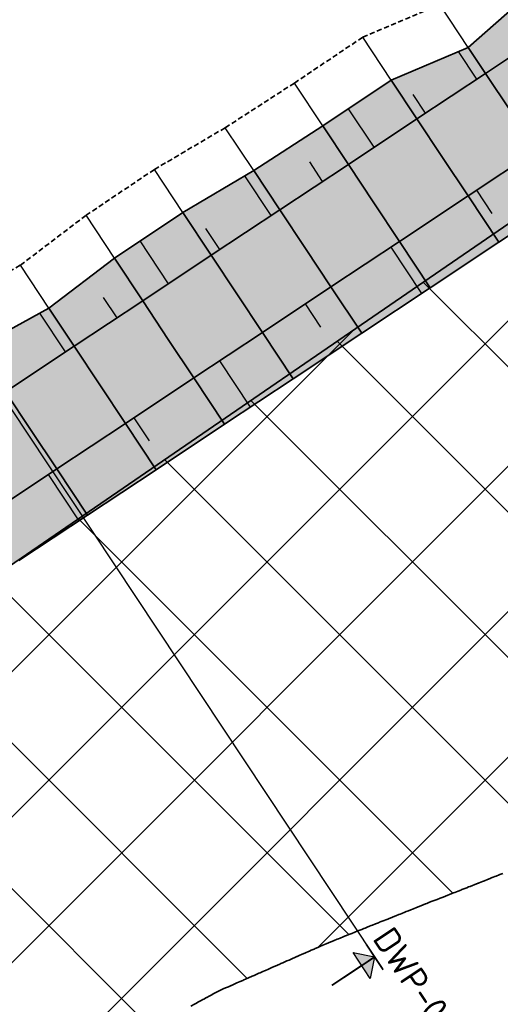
# Model space of a CAD drawing. Header units: metres. Extents: x 202053 to 211294, y 396303 to 397866.
# Tile 32 of 256: x 202249 to 202272, y 397641 to 397689. Entities that reach past the tile are written whole.
import ezdxf
from ezdxf.enums import TextEntityAlignment as Align

# ---------------------------------------------------------------- set-up
doc = ezdxf.new("R2010")
doc.units = ezdxf.units.M
doc.linetypes.add('DASHED2', pattern=[0.375, 0.25, -0.125])
doc.layers.get('0').update_dxf_attribs({"lineweight": 25})
doc.layers.add('C3D-CORRIDOR', color=7, linetype='Continuous')
doc.layers.add('C3D-SAMPLELINE', color=7, linetype='Continuous')
for name, color, linetype, lineweight in [('N-WA-GR-GRAS-V', 61, 'Continuous', 18), ('N-WA-GW-AFWERKEN_INZAAIEN-G', 60, 'Continuous', 35), ('N-WA-GW-DIJK_KRUIN_BINNEN-G', 90, 'Continuous', 35), ('N-WA-GW-DIJK_KRUIN_BUITEN-G', 90, 'Continuous', 35), ('N-WA-GW-DIJK_TEEN_BINNEN-G', 90, 'Continuous', 35), ('N-WA-GW-DIJK_TEEN_BUITEN-G', 90, 'Continuous', 35), ('N-WA-KG-ONDERHOUDGRENS_WATERSCHAP-G', 170, 'DASHED2', 35), ('N-WE-GW-ONTGRAVINGSVAK-G', 90, 'Continuous', 35), ('N-WE-GW-OPHOGING-WERK-A-1000', 92, 'Continuous', 18), ('T-WA-OG-KADASTRAAL_TIJDELIJKE_INGEBRUIKNAME-G', 7, 'Continuous', 25), ('X-XX-AL-T25', 7, 'Continuous', 25)]:
    doc.layers.add(name, color=color, linetype=linetype, lineweight=lineweight)
doc.styles.add('NLCS-ISO', font='NLCS-ISO.ttf')
doc.styles.get("Standard").update_dxf_attribs({"font": 'NLCS-ISO.ttf'})

# ---------------------------------------------------------------- blocks, each defined once
blk = doc.blocks.new('pijldrsn')
at = {"linetype": 'Continuous'}
blk.add_hatch(color=256, dxfattribs=at).paths.add_polyline_path([(-3, -3), (0, 0), (3, -3)])
for p, q in [((-3, -3), (0, 0)), ((0, 0), (3, -3)), ((0, 0), (0, -3)), ((0, 0), (0, 0)), ((0, 0), (0, 0)), ((0, 0), (0, 0)), ((3, -3), (-3, -3))]:
    blk.add_line(p, q, dxfattribs=at)
at = {"linetype": 'Continuous', "const_width": 0.35}
for points in [[(-3, 0), (3, 0)], [(0, 0), (0, -10)]]:
    blk.add_lwpolyline(points, dxfattribs=at)
at = {"flags": 11}
for tag, p in [('TEXTAT', (0, -65)), ('TEXTHG', (0.02, -71.78))]:
    blk.add_attdef(tag, text='', height=5, dxfattribs=at).set_placement(p, align=Align.TOP_CENTER)

msp = doc.modelspace()

# ---------------------------------------------------------------- hatches: boundary and pattern name
at = {"layer": 'N-WA-GR-GRAS-V'}
for points in [[(202241.5605, 397670.9292), (202242.9042, 397671.6153), (202246.7095, 397673.1152), (202250.22, 397675.0592), (202253.4104, 397677.4857), (202256.7335, 397679.7123), (202260.1846, 397681.7458), (202263.5443, 397683.9172), (202266.8664, 397686.1451), (202270.6172, 397687.727), (202273.6338, 397690.4155), (202277.076, 397692.4625), (202280.5074, 397694.5257), (202283.8858, 397696.6689), (202287.1992, 397698.91), (202290.5465, 397701.1001), (202293.8474, 397703.3601), (202297.208, 397705.5301), (202300.583, 397707.6784), (202303.9673, 397709.7637), (202307.2972, 397711.9151), (202310.6549, 397714.0312), (202313.9927, 397716.182), (202317.3142, 397718.362), (202320.6409, 397720.5421), (202323.93, 397722.7797), (202327.2336, 397725.0061), (202328.211, 397725.7573), (202328.2451, 397725.714), (202327.2755, 397724.9527), (202324.1313, 397722.5171), (202320.9625, 397720.1136), (202317.7696, 397717.7423), (202314.5527, 397715.4035), (202311.3124, 397713.0974), (202308.0488, 397710.8242), (202304.7624, 397708.5843), (202301.4491, 397706.373), (202298.1161, 397704.1615), (202294.7831, 397701.9499), (202291.45, 397699.7384), (202288.117, 397697.5268), (202284.784, 397695.3153), (202281.451, 397693.1037), (202278.1179, 397690.8922), (202274.7849, 397688.6806), (202271.4519, 397686.4691), (202268.1189, 397684.2575), (202264.7858, 397682.046), (202261.4528, 397679.8345), (202258.1198, 397677.6229), (202254.7868, 397675.4114), (202251.4537, 397673.1998), (202248.1207, 397670.9883), (202244.7877, 397668.7767), (202243.5386, 397667.9479), (202241.5605, 397670.9292)], [(202243.5386, 397667.9479), (202244.7877, 397668.7767), (202248.1207, 397670.9883), (202251.4537, 397673.1998), (202254.7868, 397675.4114), (202258.1198, 397677.6229), (202261.4528, 397679.8345), (202264.7858, 397682.046), (202268.1189, 397684.2575), (202271.4519, 397686.4691), (202274.7849, 397688.6806), (202278.1179, 397690.8922), (202281.451, 397693.1037), (202284.784, 397695.3153), (202288.117, 397697.5268), (202291.45, 397699.7384), (202294.7831, 397701.9499), (202298.1161, 397704.1615), (202301.4491, 397706.373), (202304.7624, 397708.5843), (202308.0488, 397710.8242), (202311.3124, 397713.0974), (202314.5527, 397715.4035), (202317.7696, 397717.7423), (202320.9625, 397720.1136), (202324.1313, 397722.5171), (202327.2755, 397724.9527), (202328.2451, 397725.714), (202329.6374, 397723.9466), (202328.6623, 397723.1809), (202325.5001, 397720.7314), (202322.3131, 397718.3141), (202319.1019, 397715.9292), (202315.8666, 397713.577), (202312.6077, 397711.2576), (202309.3255, 397708.9715), (202306.0202, 397706.7187), (202302.6931, 397704.4982), (202299.3601, 397702.2866), (202296.0271, 397700.0751), (202292.694, 397697.8635), (202289.361, 397695.652), (202286.028, 397693.4405), (202282.695, 397691.2289), (202279.3619, 397689.0174), (202276.0289, 397686.8058), (202272.6959, 397684.5943), (202269.3629, 397682.3827), (202266.0298, 397680.1712), (202262.6968, 397677.9596), (202259.3638, 397675.7481), (202256.0308, 397673.5365), (202252.6977, 397671.325), (202249.3647, 397669.1134), (202246.0317, 397666.9019), (202244.7826, 397666.0731), (202243.5386, 397667.9479)], [(202244.7826, 397666.0731), (202246.0317, 397666.9019), (202249.3647, 397669.1134), (202252.6977, 397671.325), (202256.0308, 397673.5365), (202259.3638, 397675.7481), (202262.6968, 397677.9596), (202266.0298, 397680.1712), (202269.3629, 397682.3827), (202272.6959, 397684.5943), (202276.0289, 397686.8058), (202279.3619, 397689.0174), (202282.695, 397691.2289), (202286.028, 397693.4405), (202289.361, 397695.652), (202292.694, 397697.8635), (202296.0271, 397700.0751), (202299.3601, 397702.2866), (202302.6931, 397704.4982), (202306.0202, 397706.7187), (202309.3255, 397708.9715), (202312.6077, 397711.2576), (202315.8666, 397713.577), (202319.1019, 397715.9292), (202322.3131, 397718.3141), (202325.5001, 397720.7314), (202328.6623, 397723.1809), (202329.6374, 397723.9466), (202331.0298, 397722.1792), (202330.0492, 397721.4091), (202326.8689, 397718.9457), (202323.6638, 397716.5146), (202320.4342, 397714.1161), (202317.1805, 397711.7505), (202313.903, 397709.4179), (202310.6021, 397707.1187), (202307.278, 397704.853), (202303.9371, 397702.6234), (202300.6041, 397700.4118), (202297.2711, 397698.2003), (202293.938, 397695.9887), (202290.605, 397693.7772), (202287.272, 397691.5656), (202283.939, 397689.3541), (202280.6059, 397687.1425), (202277.2729, 397684.931), (202273.9399, 397682.7194), (202270.6069, 397680.5079), (202267.2738, 397678.2963), (202263.9408, 397676.0848), (202260.6078, 397673.8733), (202257.2748, 397671.6617), (202253.9417, 397669.4502), (202250.6087, 397667.2386), (202247.2757, 397665.0271), (202246.0266, 397664.1983), (202244.7826, 397666.0731)], [(202246.0266, 397664.1983), (202247.2757, 397665.0271), (202250.6087, 397667.2386), (202253.9417, 397669.4502), (202257.2748, 397671.6617), (202260.6078, 397673.8733), (202263.9408, 397676.0848), (202267.2738, 397678.2963), (202270.6069, 397680.5079), (202273.9399, 397682.7194), (202277.2729, 397684.931), (202280.6059, 397687.1425), (202283.939, 397689.3541), (202287.272, 397691.5656), (202290.605, 397693.7772), (202293.938, 397695.9887), (202297.2711, 397698.2003), (202300.6041, 397700.4118), (202303.9371, 397702.6234), (202307.278, 397704.853), (202310.6021, 397707.1187), (202313.903, 397709.4179), (202317.1805, 397711.7505), (202320.4342, 397714.1161), (202323.6638, 397716.5146), (202326.8689, 397718.9457), (202330.0492, 397721.4091), (202331.0298, 397722.1792), (202331.0986, 397722.0918), (202330.2467, 397721.1568), (202327.1578, 397718.5688), (202324.0824, 397715.9568), (202320.9558, 397713.4063), (202317.7328, 397710.9827), (202314.5066, 397708.5607), (202311.1847, 397706.2731), (202307.9427, 397703.8671), (202304.6398, 397701.5644), (202301.3814, 397699.2403), (202298.1439, 397696.8848), (202294.9413, 397694.4767), (202291.6846, 397692.1501), (202288.4654, 397689.7671), (202285.3416, 397687.2402), (202282.0987, 397684.8927), (202278.7657, 397682.6812), (202275.4327, 397680.4696), (202272.0997, 397678.2581), (202268.7666, 397676.0466), (202265.4336, 397673.835), (202262.1006, 397671.6235), (202258.7675, 397669.4119), (202255.4345, 397667.2004), (202252.1015, 397664.9888), (202248.7685, 397662.7773), (202247.5194, 397661.9485), (202246.0266, 397664.1983)]]:
    msp.add_hatch(color=256, dxfattribs=at).paths.add_polyline_path(points, flags=0)
at = {"layer": 'N-WE-GW-OPHOGING-WERK-A-1000'}
h = msp.add_hatch(dxfattribs=at)
h.set_pattern_fill('AGW-WERK_ONTGRAVEN_AANVULLEN-SO', color=256, pattern_type=2)
h.set_pattern_definition([(135, (0, 0), (-3.535533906, -3.535533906), []), (45, (0, 0), (-3.535533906, 3.535533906), [])])
h.paths.add_polyline_path([(202285.294, 397687.8942), (202291.7934, 397667.4368), (202291.8322, 397667.3129), (202291.8907, 397667.1256), (202291.8947, 397667.1129), (202291.9572, 397666.9129), (202291.9817, 397666.8346), (202292.0197, 397666.7129), (202292.1034, 397666.4452), (202292.1349, 397666.3444), (202292.1825, 397666.192), (202292.2073, 397666.1129), (202292.2302, 397666.0397), (202292.2698, 397665.9129), (202292.3034, 397665.8054), (202292.3323, 397665.7129), (202292.3925, 397665.5204), (202292.4063, 397665.41), (202292.4185, 397665.3129), (202292.4349, 397665.1814), (202292.4435, 397665.1129), (202292.4635, 397664.9528), (202292.4921, 397664.7242), (202292.5034, 397664.6336), (202292.5185, 397664.5129), (202292.5435, 397664.3129), (202292.5685, 397664.1129), (202292.5835, 397663.993), (202292.5935, 397663.9129), (202292.6064, 397663.8099), (202292.6185, 397663.7129), (202292.6322, 397663.6039), (202292.6416, 397663.5129), (202292.6575, 397663.3588), (202292.6806, 397663.1357), (202292.7037, 397662.9126), (202292.7243, 397662.7129), (202292.745, 397662.5129), (202292.7657, 397662.3129), (202292.7729, 397662.2434), (202292.7864, 397662.1129), (202292.796, 397662.0203), (202292.8071, 397661.9129), (202292.8054, 397661.8109), (202292.7942, 397661.7129), (202292.7849, 397661.6314), (202292.7714, 397661.5129), (202292.7644, 397661.4519), (202292.7485, 397661.3129), (202292.7256, 397661.1129), (202292.7028, 397660.9129), (202292.6823, 397660.734), (202292.6618, 397660.5545), (202292.6413, 397660.375), (202292.6342, 397660.3129), (202292.6208, 397660.1955), (202292.6113, 397660.1129), (202292.6003, 397660.016), (202292.5885, 397659.9129), (202292.5797, 397659.8366), (202292.5722, 397659.7709), (202292.5034, 397659.5721), (202292.4882, 397659.5281), (202292.4367, 397659.3796), (202292.4137, 397659.3129), (202292.3853, 397659.231), (202292.3444, 397659.1129), (202292.3034, 397658.9944), (202292.2752, 397658.9129), (202292.2059, 397658.7129), (202292.1543, 397658.5638), (202292.1367, 397658.5129), (202292.0767, 397658.3396), (202292.0331, 397658.2138), (202291.981, 397658.1129), (202291.9034, 397657.9626), (202291.8865, 397657.9298), (202291.8184, 397657.7979), (202291.7745, 397657.7129), (202291.6822, 397657.5341), (202291.6141, 397657.4022), (202291.568, 397657.3129), (202291.5034, 397657.1878), (202291.4779, 397657.1384), (202291.4098, 397657.0065), (202291.3615, 397656.9129), (202291.3034, 397656.8004), (202291.2736, 397656.7427), (202291.2055, 397656.6108), (202291.155, 397656.5129), (202291.0746, 397656.3572), (202291.0198, 397656.3129), (202290.9555, 397656.2608), (202290.9034, 397656.2187), (202290.8449, 397656.1714), (202290.7727, 397656.1129), (202290.7034, 397656.0568), (202290.6239, 397655.9924), (202290.5256, 397655.9129), (202290.4028, 397655.8135), (202290.3034, 397655.7331), (202290.2922, 397655.7241), (202290.1817, 397655.6346), (202290.1034, 397655.5712), (202290.0313, 397655.5129), (202289.9606, 397655.4557), (202289.9034, 397655.4094), (202289.8501, 397655.3662), (202289.7842, 397655.3129), (202289.7395, 397655.2768), (202289.629, 397655.1873), (202289.5371, 397655.1129), (202289.5185, 397655.0978), (202289.4079, 397655.0084), (202289.3034, 397654.9238), (202289.1034, 397654.7619), (202289.0763, 397654.74), (202288.9658, 397654.6505), (202288.9034, 397654.6001), (202288.8552, 397654.5611), (202288.7957, 397654.5129), (202288.7447, 397654.4716), (202288.7034, 397654.4382), (202288.6341, 397654.3822), (202288.5585, 397654.3209), (202288.5198, 397654.2965), (202288.3974, 397654.2189), (202288.3034, 397654.1592), (202288.1526, 397654.0637), (202288.1034, 397654.0324), (202288.0302, 397653.9861), (202287.9034, 397653.9056), (202287.7034, 397653.7788), (202287.5994, 397653.7129), (202287.5406, 397653.6757), (202287.4182, 397653.5981), (202287.2958, 397653.5205), (202287.1734, 397653.4429), (202287.1034, 397653.3985), (202287.051, 397653.3653), (202286.9684, 397653.3129), (202286.9286, 397653.2877), (202286.8062, 397653.2101), (202286.7034, 397653.1449), (202286.6838, 397653.1325), (202286.5614, 397653.0549), (202286.5034, 397653.0181), (202286.3375, 397652.9129), (202286.1942, 397652.8221), (202286.1023, 397652.7638), (202286.0022, 397652.7129), (202285.9367, 397652.6796), (202285.8042, 397652.6121), (202285.7034, 397652.5609), (202285.609, 397652.5129), (202285.539, 397652.4773), (202285.4064, 397652.4099), (202285.3034, 397652.3574), (202285.2158, 397652.3129), (202285.1413, 397652.275), (202284.987, 397652.1965), (202284.9034, 397652.154), (202284.8226, 397652.1129), (202284.7436, 397652.0727), (202284.611, 397652.0053), (202284.5034, 397651.9505), (202284.4294, 397651.9129), (202284.3459, 397651.8704), (202284.2133, 397651.803), (202284.1034, 397651.7471), (202284.0362, 397651.7129), (202283.9482, 397651.6681), (202283.9034, 397651.6454), (202283.8156, 397651.6007), (202283.7034, 397651.5436), (202283.5034, 397651.4419), (202283.4179, 397651.3984), (202283.3034, 397651.3402), (202283.2853, 397651.331), (202283.1527, 397651.2636), (202283.1034, 397651.2385), (202283.0202, 397651.1961), (202282.9034, 397651.1367), (202282.8876, 397651.1287), (202282.755, 397651.0613), (202282.7034, 397651.035), (202282.6147, 397651.0016), (202282.5034, 397650.9629), (202282.3595, 397650.9129), (202282.3179, 397650.8984), (202282.3034, 397650.8934), (202282.1034, 397650.8239), (202282.0211, 397650.7952), (202281.9034, 397650.7543), (202281.7843, 397650.7129), (202281.7243, 397650.692), (202281.5759, 397650.6404), (202281.5034, 397650.6152), (202281.4275, 397650.5888), (202281.3034, 397650.5457), (202281.1307, 397650.4856), (202280.9823, 397650.434), (202280.9034, 397650.4066), (202280.7404, 397650.3499), (202280.7034, 397650.337), (202280.634, 397650.3129), (202280.5371, 397650.2792), (202280.3034, 397650.198), (202280.2403, 397650.176), (202280.1034, 397650.1284), (202280.0919, 397650.1244), (202279.9435, 397650.0728), (202279.7951, 397650.0212), (202279.7034, 397649.9893), (202279.6467, 397649.9696), (202279.5034, 397649.9198), (202279.3034, 397649.8502), (202279.2015, 397649.8148), (202279.1034, 397649.7807), (202279.0531, 397649.7632), (202278.9034, 397649.7111), (202278.7034, 397649.6416), (202278.6079, 397649.6084), (202278.554, 397649.5896), (202278.5034, 397649.5735), (202278.3034, 397649.5095), (202278.1545, 397649.4618), (202278.1034, 397649.4455), (202278.0043, 397649.4138), (202277.9034, 397649.3815), (202277.8514, 397649.3649), (202277.6999, 397649.3164), (202277.5484, 397649.2679), (202277.3968, 397649.2195), (202277.3034, 397649.1896), (202277.2453, 397649.171), (202277.0938, 397649.1225), (202276.9423, 397649.074), (202276.7907, 397649.0256), (202276.7034, 397648.9976), (202276.5339, 397648.9434), (202276.5034, 397648.9336), (202276.4386, 397648.9129), (202276.3362, 397648.8801), (202276.1846, 397648.8317), (202276.1034, 397648.8057), (202276.0331, 397648.7832), (202275.9034, 397648.7417), (202275.8134, 397648.7129), (202275.7301, 397648.6862), (202275.5785, 397648.6378), (202275.5034, 397648.6137), (202275.427, 397648.5893), (202275.1883, 397648.5129), (202275.1034, 397648.4857), (202274.9724, 397648.4439), (202274.9034, 397648.4218), (202274.8209, 397648.3954), (202274.7034, 397648.3578), (202274.5631, 397648.3129), (202274.5179, 397648.2984), (202274.3663, 397648.25), (202274.3034, 397648.2298), (202274.2148, 397648.2015), (202274.1034, 397648.1658), (202273.9379, 397648.1129), (202273.9034, 397648.1018), (202273.7034, 397648.0379), (202273.6087, 397648.0076), (202273.5034, 397647.9739), (202273.299, 397647.9085), (202273.1034, 397647.8459), (202273.0049, 397647.8144), (202272.9034, 397647.7819), (202272.7034, 397647.718), (202272.5633, 397647.6731), (202272.5489, 397647.6674), (202272.3988, 397647.6083), (202272.3034, 397647.5707), (202272.1569, 397647.5129), (202272.1185, 397647.4978), (202271.9751, 397647.4412), (202271.9034, 397647.413), (202271.8316, 397647.3847), (202271.7034, 397647.3341), (202271.6882, 397647.3281), (202271.5447, 397647.2716), (202271.4013, 397647.215), (202271.3034, 397647.1764), (202271.1423, 397647.1129), (202271.1144, 397647.1019), (202271.1034, 397647.0976), (202270.9034, 397647.0187), (202270.8275, 397646.9888), (202270.7034, 397646.9399), (202270.635, 397646.9129), (202270.5406, 397646.8757), (202270.3972, 397646.8191), (202270.3034, 397646.7822), (202270.2537, 397646.7626), (202270.1277, 397646.7129), (202269.9668, 397646.6495), (202269.9034, 397646.6245), (202269.8234, 397646.5929), (202269.7034, 397646.5456), (202269.6204, 397646.5129), (202269.5034, 397646.4668), (202269.393, 397646.4233), (202269.3034, 397646.3879), (202269.2496, 397646.3667), (202269.1034, 397646.3091), (202268.9627, 397646.2536), (202268.9034, 397646.2302), (202268.8192, 397646.1971), (202268.7034, 397646.1514), (202268.6058, 397646.1129), (202268.5323, 397646.084), (202268.3099, 397645.9963), (202268.1015, 397645.9129), (202267.96, 397645.8563), (202267.9034, 397645.8337), (202267.8171, 397645.7992), (202267.7034, 397645.7537), (202267.6013, 397645.7129), (202267.5314, 397645.6849), (202267.3885, 397645.6278), (202267.3034, 397645.5938), (202267.2456, 397645.5707), (202267.1012, 397645.5129), (202266.9599, 397645.4564), (202266.9034, 397645.4338), (202266.7716, 397645.3811), (202266.7034, 397645.3538), (202266.6011, 397645.3129), (202266.5313, 397645.285), (202266.3884, 397645.2279), (202266.3034, 397645.1939), (202266.2456, 397645.1707), (202266.1009, 397645.1129), (202265.9598, 397645.0565), (202265.9034, 397645.0339), (202265.817, 397644.9993), (202265.7034, 397644.9539), (202265.6008, 397644.9129), (202265.5312, 397644.8851), (202265.4385, 397644.848), (202265.3034, 397644.794), (202265.2455, 397644.7708), (202265.1007, 397644.7129), (202264.9597, 397644.6566), (202264.9034, 397644.634), (202264.8169, 397644.5994), (202264.7034, 397644.554), (202264.6005, 397644.5129), (202264.5311, 397644.4852), (202264.3883, 397644.428), (202264.3034, 397644.3941), (202264.2454, 397644.3709), (202264.1004, 397644.3129), (202263.8169, 397644.1995), (202263.7034, 397644.1497), (202263.6197, 397644.1129), (202263.5389, 397644.0774), (202263.3999, 397644.0164), (202263.3034, 397643.974), (202263.1644, 397643.9129), (202263.122, 397643.8943), (202262.9831, 397643.8332), (202262.9034, 397643.7982), (202262.8441, 397643.7722), (202262.6989, 397643.7084), (202262.5034, 397643.6225), (202262.4272, 397643.5891), (202262.3034, 397643.5347), (202262.2883, 397643.528), (202262.1493, 397643.467), (202262.1034, 397643.4468), (202262.0104, 397643.4059), (202261.9034, 397643.3589), (202261.7986, 397643.3129), (202261.7325, 397643.2838), (202261.5935, 397643.2228), (202261.5034, 397643.1832), (202261.4545, 397643.1618), (202261.3433, 397643.1129), (202261.3156, 397643.1007), (202261.3034, 397643.0954), (202261.1034, 397643.0075), (202261.0377, 397642.9786), (202260.8987, 397642.9176), (202260.7598, 397642.8565), (202260.7034, 397642.8318), (202260.6208, 397642.7955), (202260.5034, 397642.7439), (202260.4328, 397642.7129), (202260.3429, 397642.6734), (202260.2039, 397642.6124), (202260.1034, 397642.5682), (202259.926, 397642.4903), (202259.7871, 397642.4292), (202259.7034, 397642.3925), (202259.6481, 397642.3682), (202259.5222, 397642.3129), (202259.3702, 397642.2461), (202259.3034, 397642.2168), (202259.2312, 397642.1851), (202259.1034, 397642.1289), (202259.0923, 397642.124), (202258.9533, 397642.063), (202258.9034, 397642.0411), (202258.8144, 397642.0019), (202258.7034, 397641.9532), (202258.5364, 397641.8799), (202258.5034, 397641.8653), (202258.402, 397641.8143), (202258.3034, 397641.7604), (202258.2165, 397641.7129), (202258.1434, 397641.6729), (202258.0141, 397641.6022), (202257.9034, 397641.5417), (202257.8848, 397641.5315), (202257.7554, 397641.4609), (202257.7034, 397641.4324), (202257.6261, 397641.3902), (202257.4968, 397641.3195), (202257.3675, 397641.2488), (202257.3034, 397641.2137), (202257.119, 397641.1129), (202256.9796, 397641.0367), (202256.9034, 397640.995), (202256.8503, 397640.966), (202256.7532, 397640.9129), (202256.721, 397640.8953), (202256.5917, 397640.8246), (202256.5034, 397640.7763), (202256.3874, 397640.7129), (202256.3331, 397640.6832), (202256.2038, 397640.6125), (202256.1034, 397640.5576), (202256.0216, 397640.5129), (202255.9452, 397640.4711), (202255.7609, 397640.3704), (202255.7034, 397640.339), (202255.6866, 397640.3297), (202255.5573, 397640.259), (202255.5034, 397640.2296), (202255.4279, 397640.1884), (202255.2899, 397640.1129), (202255.1693, 397640.047), (202255.1034, 397640.0109), (202255.04, 397639.9763), (202254.9241, 397639.9129), (202254.7814, 397639.8349), (202254.7034, 397639.7922), (202254.6521, 397639.7642), (202254.5746, 397639.7129), (202254.533, 397639.6833), (202254.3268, 397639.5363), (202254.1827, 397639.4336), (202254.1034, 397639.3771), (202254.0134, 397639.3129), (202253.9492, 397639.2671), (202253.9034, 397639.2345), (202253.8324, 397639.1839), (202253.7328, 397639.1129), (202253.7156, 397639.1007), (202253.5988, 397639.0175), (202253.5034, 397638.9494), (202253.4821, 397638.9342), (202253.3653, 397638.851), (202253.3034, 397638.8069), (202253.2485, 397638.7678), (202253.1716, 397638.7129), (202253.1318, 397638.6845), (202252.9343, 397638.5438), (202252.891, 397638.5129), (202252.7815, 397638.4348), (202252.7034, 397638.3792), (202252.6104, 397638.3129), (202252.5479, 397638.2684), (202252.5034, 397638.2367), (202252.4311, 397638.1852), (202252.3298, 397638.1129), (202252.3144, 397638.1019), (202252.1976, 397638.0187), (202252.1034, 397637.9516), (202252.0808, 397637.9355), (202251.9641, 397637.8522), (202251.9034, 397637.809), (202251.8473, 397637.769), (202251.7686, 397637.7129), (202251.7305, 397637.6858), (202251.5417, 397637.5512), (202251.488, 397637.5129), (202251.3802, 397637.4361), (202251.3034, 397637.3814), (202251.2074, 397637.3129), (202251.1467, 397637.2696), (202251.1034, 397637.2388), (202251.0299, 397637.1864), (202250.9267, 397637.1129), (202250.7963, 397637.02), (202250.7034, 397636.9537), (202250.6796, 397636.9367), (202250.5034, 397636.8112), (202250.3655, 397636.7129), (202250.3293, 397636.687), (202250.1492, 397636.5587), (202250.0957, 397636.5206), (202249.9789, 397636.4374), (202249.9034, 397636.3835), (202249.8622, 397636.3541), (202249.8043, 397636.3129), (202249.7454, 397636.2709), (202249.6286, 397636.1877), (202249.5237, 397636.1129), (202249.3951, 397636.0212), (202249.3034, 397635.9559), (202249.2783, 397635.938), (202249.1616, 397635.8547), (202249.1034, 397635.8133), (202249.0448, 397635.7715), (202248.9625, 397635.7129), (202248.928, 397635.6883), (202248.7567, 397635.5662), (202248.6945, 397635.5218), (202248.5777, 397635.4386), (202248.5034, 397635.3856), (202248.4609, 397635.3554), (202248.4013, 397635.3129), (202248.3442, 397635.2721), (202248.2274, 397635.1889), (202248.1581, 397635.1396), (202248.1228, 397635.1129), (202247.9978, 397635.0185), (202247.9034, 397634.9473), (202247.8838, 397634.9325), (202247.7698, 397634.8465), (202247.7034, 397634.7964), (202247.6558, 397634.7605), (202247.5928, 397634.7129), (202247.5418, 397634.6745), (202247.3278, 397634.5129), (202247.1999, 397634.4164), (202247.1034, 397634.3436), (202247.0859, 397634.3304), (202246.9719, 397634.2444), (202246.9034, 397634.1926), (202246.858, 397634.1583), (202246.7978, 397634.1129), (202246.744, 397634.0723), (202246.7034, 397634.0417), (202246.63, 397633.9863), (202246.5327, 397633.9129), (202246.516, 397633.9003), (202246.402, 397633.8143), (202246.3034, 397633.7398), (202246.2881, 397633.7282), (202246.1741, 397633.6422), (202246.1034, 397633.5889), (202246.0601, 397633.5562), (202246.0027, 397633.5129), (202245.9461, 397633.4702), (202245.9034, 397633.4379), (202245.8321, 397633.3842), (202245.7377, 397633.3129), (202245.7182, 397633.2981), (202245.6042, 397633.2121), (202245.5034, 397633.1361), (202245.4902, 397633.1261), (202245.3762, 397633.0401), (202245.3034, 397632.9851), (202245.2622, 397632.9541), (202245.2077, 397632.9129), (202245.1483, 397632.868), (202245.1034, 397632.8342), (202245.0343, 397632.782), (202244.9427, 397632.7129), (202244.9203, 397632.696), (202244.8063, 397632.61), (202244.7034, 397632.5323), (202244.6923, 397632.524), (202244.5783, 397632.438), (202244.5034, 397632.3814), (202244.4126, 397632.3129), (202244.3504, 397632.2659), (202244.3034, 397632.2305), (202244.2364, 397632.1799), (202244.1476, 397632.1129), (202244.1224, 397632.0939), (202244.0084, 397632.0079), (202243.8945, 397631.9218), (202243.7805, 397631.8358), (202243.7034, 397631.7776), (202243.6176, 397631.7129), (202243.5525, 397631.6638), (202243.5034, 397631.6267), (202243.3526, 397631.5129), (202243.3034, 397631.4758), (202243.2106, 397631.4057), (202243.0876, 397631.3129), (202242.9826, 397631.2337), (202242.9034, 397631.1739), (202242.8226, 397631.1129), (202242.7547, 397631.0616), (202242.7034, 397631.023), (202242.6407, 397630.9756), (202242.5576, 397630.9129), (202242.5267, 397630.8896), (202242.4127, 397630.8036), (202242.2926, 397630.7129), (202242.1848, 397630.6315), (202242.1034, 397630.5701), (202242.0476, 397630.5281), (202241.9034, 397630.4135), (202241.8473, 397630.369), (202241.7767, 397630.3129), (202241.7358, 397630.2805), (202241.6244, 397630.1919), (202241.5248, 397630.1129), (202241.4014, 397630.0149), (202241.3034, 397629.9371), (202241.2899, 397629.9264), (202241.1785, 397629.8378), (202241.1034, 397629.7782), (202241.0211, 397629.7129), (202240.9555, 397629.6608), (202240.9034, 397629.6194), (202240.844, 397629.5723), (202240.7693, 397629.5129), (202240.7326, 397629.4837), (202240.5174, 397629.3129), (202240.3981, 397629.2182), (202240.3034, 397629.1429), (202240.2867, 397629.1296), (202240.1752, 397629.0411), (202240.1034, 397628.9841), (202240.0637, 397628.9526), (202240.0137, 397628.9129), (202239.9522, 397628.8641), (202239.9034, 397628.8253), (202239.8408, 397628.7755), (202239.7619, 397628.7129), (202239.7293, 397628.687), (202239.6178, 397628.5985), (202239.5034, 397628.5076), (202239.3949, 397628.4214), (202239.3034, 397628.3488), (202239.2582, 397628.3129), (202239.1034, 397628.19), (202239.0604, 397628.1559), (202239.0063, 397628.1129), (202238.949, 397628.0673), (202238.9034, 397628.0312), (202238.8375, 397627.9788), (202238.7545, 397627.9129), (202238.726, 397627.8903), (202238.6145, 397627.8018), (202238.5026, 397627.7129), (202238.3916, 397627.6247), (202238.3034, 397627.5547), (202238.2801, 397627.5362), (202238.1686, 397627.4477), (202238.1034, 397627.3959), (202238.0571, 397627.3592), (202237.9989, 397627.3129), (202237.9457, 397627.2706), (202237.9034, 397627.2371), (202237.7471, 397627.1129), (202237.7034, 397627.0782), (202237.6112, 397627.0051), (202237.4952, 397626.9129), (202237.3883, 397626.828), (202237.3034, 397626.7606), (202237.2768, 397626.7395), (202237.1653, 397626.651), (202237.1034, 397626.6018), (202237.0539, 397626.5624), (202236.9915, 397626.5129), (202236.9424, 397626.4739), (202236.8309, 397626.3854), (202236.7396, 397626.3129), (202236.7194, 397626.2969), (202236.608, 397626.2083), (202236.5034, 397626.1253), (202236.3034, 397625.9665), (202236.2735, 397625.9428), (202236.1621, 397625.8542), (202236.1034, 397625.8076), (202236.0506, 397625.7657), (202235.9841, 397625.7129), (202235.9391, 397625.6772), (202235.8276, 397625.5887), (202235.7322, 397625.5129), (202235.7034, 397625.49), (202235.5661, 397625.4502), (202235.6887, 397627.4518), (202235.6314, 397629.4775), (202236.0671, 397631.4369), (202236.3701, 397633.4142), (202236.7458, 397635.3816), (202236.9638, 397637.3703), (202237.147, 397639.3637), (202237.4374, 397641.3427), (202237.3775, 397643.3688), (202237.5014, 397645.3701), (202237.8918, 397647.3356), (202237.6568, 397649.3853), (202237.6455, 397651.4049), (202237.8037, 397655.3056)])

# ---------------------------------------------------------------- linework, layer by layer
at = {"layer": 'C3D-CORRIDOR'}
for p, q in [((202271.0361, 397686.1932, 16), (202270.1493, 397687.5297, 15.4654)), ((202268.5363, 397684.5345, 16), (202267.9363, 397685.4389, 15.6382)), ((202266.0366, 397682.8759, 16), (202264.7909, 397684.7532, 15.249)), ((202263.5368, 397681.2172, 16), (202262.911, 397682.1603, 15.6227)), ((202261.037, 397679.5586, 16), (202259.7541, 397681.4921, 15.2265)), ((202271.0243, 397680.7849, 16), (202271.7707, 397679.66, 15.55)), ((202258.5373, 397677.8999, 16), (202257.8515, 397678.9334, 15.5866)), ((202256.0375, 397676.2412, 16), (202254.6574, 397678.3212, 15.1679)), ((202266.858, 397678.0205, 16), (202268.3508, 397675.7707, 15.1)), ((202253.5377, 397674.5826, 16), (202252.8762, 397675.5795, 15.6012)), ((202262.6918, 397675.256, 16), (202263.4382, 397674.1311, 15.55)), ((202251.0379, 397672.9239, 16), (202249.782, 397674.8167, 15.2428)), ((202258.5255, 397672.4916, 16), (202260.0183, 397670.2418, 15.1)), ((202254.3592, 397669.7272, 16), (202255.1056, 397668.6023, 15.55)), ((202250.1929, 397666.9627, 16), (202251.6857, 397664.7129, 15.1))]:
    msp.add_line(p, q, dxfattribs=at)
at = {"layer": 'C3D-SAMPLELINE'}
msp.add_lwpolyline([(202243.7657, 397677.1154), (202249.1637, 397668.9801), (202266.0649, 397643.5082)], dxfattribs=at)
at = {"layer": 'N-WA-GW-AFWERKEN_INZAAIEN-G'}
for p, q in [((202271.4519, 397686.4691, 16), (202270.6172, 397687.727, 15.4968)), ((202268.1189, 397684.2575, 16), (202266.8664, 397686.1451, 15.2449)), ((202272.6959, 397684.5943, 16), (202271.4519, 397686.4691, 16)), ((202269.3629, 397682.3827, 16), (202268.1189, 397684.2575, 16)), ((202264.7858, 397682.046, 16), (202263.5443, 397683.9172, 15.2515)), ((202269.3629, 397682.3827, 16), (202270.6069, 397680.5079, 16)), ((202261.4528, 397679.8345, 16), (202260.1846, 397681.7458, 15.2354)), ((202266.0298, 397680.1712, 16), (202264.7858, 397682.046, 16)), ((202270.6069, 397680.5079, 16), (202272.0997, 397678.2581, 15.1)), ((202262.6968, 397677.9596, 16), (202261.4528, 397679.8345, 16)), ((202266.0298, 397680.1712, 16), (202267.2738, 397678.2963, 16)), ((202258.1198, 397677.6229, 16), (202256.7335, 397679.7123, 15.1642)), ((202262.6968, 397677.9596, 16), (202263.9408, 397676.0848, 16)), ((202267.2738, 397678.2963, 16), (202268.7666, 397676.0466, 15.1)), ((202254.7868, 397675.4114, 16), (202253.4104, 397677.4857, 15.1702)), ((202259.3638, 397675.7481, 16), (202258.1198, 397677.6229, 16)), ((202263.9408, 397676.0848, 16), (202265.4336, 397673.835, 15.1)), ((202259.3638, 397675.7481, 16), (202260.6078, 397673.8733, 16)), ((202251.4537, 397673.1998, 16), (202250.22, 397675.0592, 15.2562)), ((202256.0308, 397673.5365, 16), (202254.7868, 397675.4114, 16)), ((202260.6078, 397673.8733, 16), (202262.1006, 397671.6235, 15.1)), ((202252.6977, 397671.325, 16), (202251.4537, 397673.1998, 16)), ((202256.0308, 397673.5365, 16), (202257.2748, 397671.6617, 16)), ((202257.2748, 397671.6617, 16), (202258.7675, 397669.4119, 15.1)), ((202252.6977, 397671.325, 16), (202253.9417, 397669.4502, 16)), ((202249.3647, 397669.1134, 16), (202248.1207, 397670.9883, 16)), ((202253.9417, 397669.4502, 16), (202255.4345, 397667.2004, 15.1)), ((202249.3647, 397669.1134, 16), (202250.6087, 397667.2386, 16)), ((202250.6087, 397667.2386, 16), (202252.1015, 397664.9888, 15.1))]:
    msp.add_line(p, q, dxfattribs=at)
at = {"layer": 'N-WA-GW-DIJK_KRUIN_BINNEN-G', "elevation": 16}
msp.add_lwpolyline([(202246.0266, 397664.1983), (202247.2757, 397665.0271), (202250.6087, 397667.2386), (202253.9417, 397669.4502), (202257.2748, 397671.6617), (202260.6078, 397673.8733), (202263.9408, 397676.0848), (202267.2738, 397678.2963), (202270.6069, 397680.5079), (202273.9399, 397682.7194)], dxfattribs=at)
at = {"layer": 'N-WA-GW-DIJK_KRUIN_BUITEN-G'}
for p, q in [((202271.4519, 397686.4691, 16), (202274.7849, 397688.6806, 16)), ((202268.1189, 397684.2575, 16), (202271.4519, 397686.4691, 16)), ((202264.7858, 397682.046, 16), (202268.1189, 397684.2575, 16)), ((202261.4528, 397679.8345, 16), (202264.7858, 397682.046, 16)), ((202258.1198, 397677.6229, 16), (202261.4528, 397679.8345, 16)), ((202254.7868, 397675.4114, 16), (202258.1198, 397677.6229, 16)), ((202251.4537, 397673.1998, 16), (202254.7868, 397675.4114, 16)), ((202248.1207, 397670.9883, 16), (202251.4537, 397673.1998, 16))]:
    msp.add_line(p, q, dxfattribs=at)
at = {"layer": 'N-WA-GW-DIJK_TEEN_BINNEN-G'}
for p, q in [((202272.0997, 397678.2581, 15.1), (202275.4327, 397680.4696, 15.1)), ((202268.7666, 397676.0466, 15.1), (202272.0997, 397678.2581, 15.1)), ((202265.4336, 397673.835, 15.1), (202268.7666, 397676.0466, 15.1)), ((202262.1006, 397671.6235, 15.1), (202265.4336, 397673.835, 15.1)), ((202258.7675, 397669.4119, 15.1), (202262.1006, 397671.6235, 15.1)), ((202255.4345, 397667.2004, 15.1), (202258.7675, 397669.4119, 15.1)), ((202252.1015, 397664.9888, 15.1), (202255.4345, 397667.2004, 15.1)), ((202248.7685, 397662.7773, 15.1), (202252.1015, 397664.9888, 15.1))]:
    msp.add_line(p, q, dxfattribs=at)
at = {"layer": 'N-WA-GW-DIJK_TEEN_BUITEN-G'}
for p, q in [((202270.6172, 397687.727, 15.4968), (202273.6338, 397690.4155, 15.306)), ((202266.8664, 397686.1451, 15.2449), (202270.6172, 397687.727, 15.4968)), ((202263.5443, 397683.9172, 15.2515), (202266.8664, 397686.1451, 15.2449)), ((202260.1846, 397681.7458, 15.2354), (202263.5443, 397683.9172, 15.2515)), ((202256.7335, 397679.7123, 15.1642), (202260.1846, 397681.7458, 15.2354)), ((202253.4104, 397677.4857, 15.1702), (202256.7335, 397679.7123, 15.1642)), ((202250.22, 397675.0592, 15.2562), (202253.4104, 397677.4857, 15.1702)), ((202246.7095, 397673.1152, 15.1492), (202250.22, 397675.0592, 15.2562))]:
    msp.add_line(p, q, dxfattribs=at)
at = {"layer": 'N-WA-KG-ONDERHOUDGRENS_WATERSCHAP-G'}
for p, q in [((202265.4842, 397688.2282, 15.2449), (202269.235, 397689.8101, 15.4968)), ((202262.162, 397686.0003, 15.2515), (202265.4842, 397688.2282, 15.2449)), ((202258.8024, 397683.8289, 15.2354), (202262.162, 397686.0003, 15.2515)), ((202255.3512, 397681.7954, 15.1642), (202258.8024, 397683.8289, 15.2354)), ((202252.0282, 397679.5688, 15.1702), (202255.3512, 397681.7954, 15.1642)), ((202248.8377, 397677.1424, 15.2562), (202252.0282, 397679.5688, 15.1702)), ((202245.3272, 397675.1983, 15.1492), (202248.8377, 397677.1424, 15.2562))]:
    msp.add_line(p, q, dxfattribs=at)
at = {"layer": 'N-WE-GW-ONTGRAVINGSVAK-G', "flags": 128}
for points in [[(202237.147, 397639.3637), (202237.4374, 397641.3427), (202237.3775, 397643.3688), (202237.5014, 397645.3701), (202237.8918, 397647.3356), (202237.6568, 397649.3853), (202237.6455, 397651.4049), (202237.8037, 397655.3056), (202285.294, 397687.8942)], [(202272.3034, 397647.5707), (202272.1569, 397647.5129), (202272.1185, 397647.4978), (202271.9751, 397647.4412), (202271.9034, 397647.413), (202271.8316, 397647.3847), (202271.7034, 397647.3341), (202271.6882, 397647.3281), (202271.5447, 397647.2716), (202271.4013, 397647.215), (202271.3034, 397647.1764), (202271.1423, 397647.1129), (202271.1144, 397647.1019), (202271.1034, 397647.0976), (202270.9034, 397647.0187), (202270.8275, 397646.9888), (202270.7034, 397646.9399), (202270.635, 397646.9129), (202270.5406, 397646.8757), (202270.3972, 397646.8191), (202270.3034, 397646.7822), (202270.2537, 397646.7626), (202270.1277, 397646.7129), (202269.9668, 397646.6495), (202269.9034, 397646.6245), (202269.8234, 397646.5929), (202269.7034, 397646.5456), (202269.6204, 397646.5129), (202269.5034, 397646.4668), (202269.393, 397646.4233), (202269.3034, 397646.3879), (202269.2496, 397646.3667), (202269.1034, 397646.3091), (202268.9627, 397646.2536), (202268.9034, 397646.2302), (202268.8192, 397646.1971), (202268.7034, 397646.1514), (202268.6058, 397646.1129), (202268.5323, 397646.084), (202268.3099, 397645.9963), (202268.1015, 397645.9129), (202267.96, 397645.8563), (202267.9034, 397645.8337), (202267.8171, 397645.7992), (202267.7034, 397645.7537), (202267.6013, 397645.7129), (202267.5314, 397645.6849), (202267.3885, 397645.6278), (202267.3034, 397645.5938), (202267.2456, 397645.5707), (202267.1012, 397645.5129), (202266.9599, 397645.4564), (202266.9034, 397645.4338), (202266.7716, 397645.3811), (202266.7034, 397645.3538), (202266.6011, 397645.3129), (202266.5313, 397645.285), (202266.3884, 397645.2279), (202266.3034, 397645.1939), (202266.2456, 397645.1707), (202266.1009, 397645.1129), (202265.9598, 397645.0565), (202265.9034, 397645.0339), (202265.817, 397644.9993), (202265.7034, 397644.9539), (202265.6008, 397644.9129), (202265.5312, 397644.8851), (202265.4385, 397644.848), (202265.3034, 397644.794), (202265.2455, 397644.7708), (202265.1007, 397644.7129), (202264.9597, 397644.6566), (202264.9034, 397644.634), (202264.8169, 397644.5994), (202264.7034, 397644.554), (202264.6005, 397644.5129), (202264.5311, 397644.4852), (202264.3883, 397644.428), (202264.3034, 397644.3941), (202264.2454, 397644.3709), (202264.1004, 397644.3129), (202263.8169, 397644.1995), (202263.7034, 397644.1497), (202263.6197, 397644.1129), (202263.5389, 397644.0774), (202263.3999, 397644.0164), (202263.3034, 397643.974), (202263.1644, 397643.9129), (202263.122, 397643.8943), (202262.9831, 397643.8332), (202262.9034, 397643.7982), (202262.8441, 397643.7722), (202262.6989, 397643.7084), (202262.5034, 397643.6225), (202262.4272, 397643.5891), (202262.3034, 397643.5347), (202262.2883, 397643.528), (202262.1493, 397643.467), (202262.1034, 397643.4468), (202262.0104, 397643.4059), (202261.9034, 397643.3589), (202261.7986, 397643.3129), (202261.7325, 397643.2838), (202261.5935, 397643.2228), (202261.5034, 397643.1832), (202261.4545, 397643.1618), (202261.3433, 397643.1129), (202261.3156, 397643.1007), (202261.3034, 397643.0954), (202261.1034, 397643.0075), (202261.0377, 397642.9786), (202260.8987, 397642.9176), (202260.7598, 397642.8565), (202260.7034, 397642.8318), (202260.6208, 397642.7955), (202260.5034, 397642.7439), (202260.4328, 397642.7129), (202260.3429, 397642.6734), (202260.2039, 397642.6124), (202260.1034, 397642.5682), (202259.926, 397642.4903), (202259.7871, 397642.4292), (202259.7034, 397642.3925), (202259.6481, 397642.3682), (202259.5222, 397642.3129), (202259.3702, 397642.2461), (202259.3034, 397642.2168), (202259.2312, 397642.1851), (202259.1034, 397642.1289), (202259.0923, 397642.124), (202258.9533, 397642.063), (202258.9034, 397642.0411), (202258.8144, 397642.0019), (202258.7034, 397641.9532), (202258.5364, 397641.8799), (202258.5034, 397641.8653), (202258.402, 397641.8143), (202258.3034, 397641.7604), (202258.2165, 397641.7129), (202258.1434, 397641.6729), (202258.0141, 397641.6022), (202257.9034, 397641.5417), (202257.8848, 397641.5315), (202257.7554, 397641.4609), (202257.7034, 397641.4324), (202257.6261, 397641.3902), (202257.4968, 397641.3195), (202257.3675, 397641.2488), (202257.3034, 397641.2137), (202257.119, 397641.1129)]]:
    msp.add_lwpolyline(points, dxfattribs=at)
at = {"layer": 'T-WA-OG-KADASTRAAL_TIJDELIJKE_INGEBRUIKNAME-G'}
for p, q in [((202270.6172, 397687.727, 15.4968), (202269.235, 397689.8101, 15.4968)), ((202266.8664, 397686.1451, 15.2449), (202265.4842, 397688.2282, 15.2449)), ((202263.5443, 397683.9172, 15.2515), (202262.162, 397686.0003, 15.2515)), ((202260.1846, 397681.7458, 15.2354), (202258.8024, 397683.8289, 15.2354)), ((202256.7335, 397679.7123, 15.1642), (202255.3512, 397681.7954, 15.1642)), ((202253.4104, 397677.4857, 15.1702), (202252.0282, 397679.5688, 15.1702)), ((202250.22, 397675.0592, 15.2562), (202248.8377, 397677.1424, 15.2562))]:
    msp.add_line(p, q, dxfattribs=at)

# ---------------------------------------------------------------- block references
at = {"layer": 'X-XX-AL-T25', "xscale": 0.25, "yscale": 0.25, "zscale": 0.25, "rotation": 303.5652866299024}
msp.add_blockref('pijldrsn', (202266.0649, 397643.5082), dxfattribs=at)

# ---------------------------------------------------------------- texts
at = {"layer": 'X-XX-AL-T25', "insert": (202267.5244, 397641.9869), "char_height": 1.25, "attachment_point": 8, "rotation": 303.56529, "style": 'NLCS-ISO'}
msp.add_mtext('DWP-02', dxfattribs=at)

doc.saveas('drawing.dxf')
